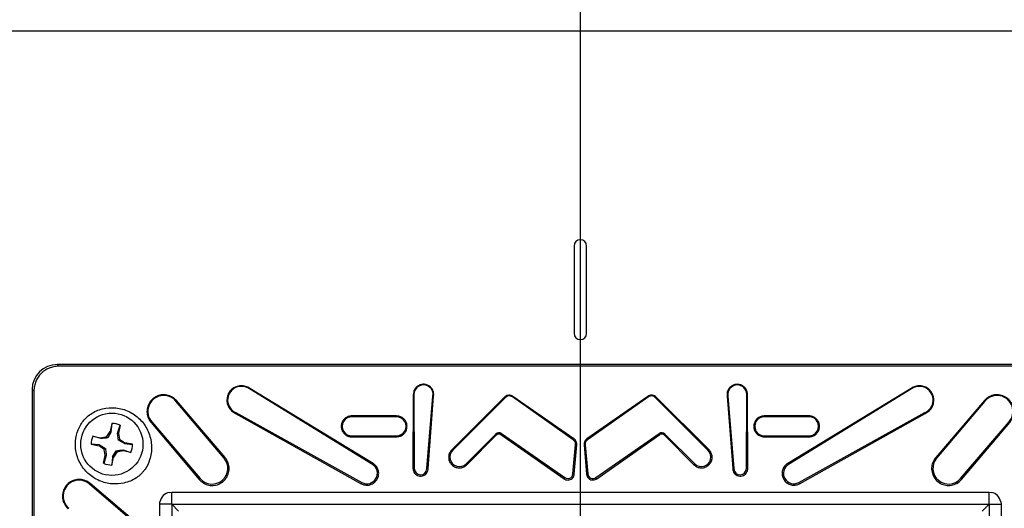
# Model space of a CAD drawing. Header units: inches. Extents: x 0.3 to 33.8, y 0.2 to 21.7.
# Tile 71 of 192: x 12.396 to 12.89, y 12.008 to 12.253. Entities that reach past the tile are written whole.
import ezdxf

# ---------------------------------------------------------------- set-up
doc = ezdxf.new("R2010")
doc.units = ezdxf.units.IN
doc.header["$MEASUREMENT"] = 0
doc.layers.add('BORDERS', color=7, linetype='Continuous')
doc.styles.add('SLDTEXTSTYLE0', font='TXT', dxfattribs={"width": 0.75})
doc.dimstyles.new('SLDDIMSTYLE0', dxfattribs={"dimtxt": 0.1377952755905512, "dimasz": 0.13, "dimexe": 0, "dimexo": 0.0625, "dimgap": 0.0344488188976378, "dimtad": 1, "dimdec": 3, "dimlfac": 10, "dimrnd": 1e-09, "dimzin": 4, "dimdsep": 46, "dimtxsty": 'SLDTEXTSTYLE0', "dimsah": 1, "dimcen": 0.09, "dimadec": 0, "dimazin": 1, "dimtfac": 1, "dimtdec": 3, "dimtofl": 0, "dimtmove": 0, "dimatfit": 3, "dimfxl": 0, "dimfrac": 2, "dimtolj": 1, "dimtzin": 12, "dimarcsym": 0})
doc.dimstyles.new('SLDDIMSTYLE1', dxfattribs={"dimtxt": 0.1377952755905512, "dimasz": 0.13, "dimexe": 0, "dimexo": 0.0625, "dimgap": 0.0344488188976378, "dimtad": 1, "dimdec": 3, "dimlfac": 10, "dimrnd": 1e-09, "dimzin": 12, "dimdsep": 46, "dimtxsty": 'SLDTEXTSTYLE0', "dimsah": 1, "dimcen": 0.09, "dimadec": 0, "dimazin": 3, "dimtfac": 1, "dimtdec": 3, "dimtmove": 0, "dimatfit": 0, "dimfxl": 0, "dimfrac": 2, "dimtolj": 1, "dimtzin": 12, "dimarcsym": 0})
doc.dimstyles.new('SLDDIMSTYLE3', dxfattribs={"dimtxt": 0.1377952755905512, "dimasz": 0.13, "dimexe": 0, "dimexo": 0.0625, "dimgap": 0.0344488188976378, "dimtad": 1, "dimdec": 3, "dimlfac": 10, "dimrnd": 1e-09, "dimzin": 4, "dimdsep": 46, "dimtxsty": 'SLDTEXTSTYLE0', "dimsah": 1, "dimcen": 0.09, "dimadec": 0, "dimazin": 1, "dimtfac": 1, "dimtdec": 3, "dimtmove": 0, "dimatfit": 0, "dimfxl": 0, "dimfrac": 2, "dimtolj": 1, "dimtzin": 12, "dimarcsym": 0})

# ---------------------------------------------------------------- blocks, each defined once
blk = doc.blocks.new('_D')
at = {"layer": 'BORDERS'}
for p, q in [((13.35242771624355, 12.40216999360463), (13.91907856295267, 12.40216999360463)), ((13.87970848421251, 12.40216999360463), (13.87970848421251, 10.50716999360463)), ((13.45479188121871, 11.73082812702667), (13.45479188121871, 11.7728126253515)), ((13.45479188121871, 11.7728126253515), (13.67354188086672, 11.7728126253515)), ((13.67354188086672, 11.7728126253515), (13.67354188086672, 11.73082812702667)), ((13.45479188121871, 11.42538193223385), (13.45479188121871, 11.38339743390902)), ((13.67354188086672, 11.38339743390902), (13.67354188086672, 11.42538193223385)), ((13.45479188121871, 11.38339743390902), (13.67354188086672, 11.38339743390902)), ((12.87742771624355, 10.50716999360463), (13.91907856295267, 10.50716999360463))]:
    blk.add_line(p, q, dxfattribs=at)
for points in [[(13.87970848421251, 12.40216999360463), (13.85970848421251, 12.27216999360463), (13.89970848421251, 12.27216999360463)], [(13.87970848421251, 10.50716999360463), (13.89970848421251, 10.63716999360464), (13.85970848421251, 10.63716999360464)]]:
    blk.add_solid(points, dxfattribs=at)
at = {"layer": 'BORDERS', "char_height": 0.1377952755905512, "attachment_point": 1, "rotation": 90.00000000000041, "style": 'SLDTEXTSTYLE0'}
for s, insert in [('18.950', (13.70208103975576, 11.2981126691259)), ('481', (13.49591444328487, 11.42538193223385))]:
    blk.add_mtext(s, dxfattribs=dict(at, insert=insert))
blk = doc.blocks.new('_D_1')
at = {"layer": 'BORDERS'}
for p, q in [((11.40136518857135, 12.40216999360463), (11.40136518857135, 12.65216999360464)), ((12.47368755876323, 12.40216999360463), (11.36199510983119, 12.40216999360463)), ((11.40136518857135, 11.80466999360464), (11.40136518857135, 12.40216999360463)), ((10.97644858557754, 12.29710872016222), (10.97644858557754, 12.33909321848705)), ((10.97644858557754, 12.33909321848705), (11.19519858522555, 12.33909321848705)), ((11.19519858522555, 12.33909321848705), (11.19519858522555, 12.29710872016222)), ((10.97644858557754, 11.9916625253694), (10.97644858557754, 11.94967802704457)), ((11.19519858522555, 11.94967802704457), (11.19519858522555, 11.9916625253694)), ((10.97644858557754, 11.94967802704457), (11.19519858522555, 11.94967802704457)), ((12.63768019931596, 11.80466999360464), (11.36199510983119, 11.80466999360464)), ((11.40136518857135, 11.80466999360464), (11.40136518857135, 11.55466999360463))]:
    blk.add_line(p, q, dxfattribs=at)
for points in [[(11.40136518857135, 12.40216999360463), (11.42136518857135, 12.53216999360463), (11.38136518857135, 12.53216999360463)], [(11.40136518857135, 11.80466999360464), (11.38136518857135, 11.67466999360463), (11.42136518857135, 11.67466999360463)]]:
    blk.add_solid(points, dxfattribs=at)
at = {"layer": 'BORDERS', "char_height": 0.1377952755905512, "attachment_point": 1, "rotation": 89.99999999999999, "style": 'SLDTEXTSTYLE0'}
for s, insert in [('5.975', (11.22373774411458, 11.91530096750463)), ('152', (11.0175711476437, 11.9916625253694))]:
    blk.add_mtext(s, dxfattribs=dict(at, insert=insert))
blk = doc.blocks.new('_D_3')
at = {"layer": 'BORDERS'}
for p, q in [((12.29586031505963, 13.13380984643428), (12.2538758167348, 13.13380984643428)), ((12.2538758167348, 13.13380984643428), (12.2538758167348, 12.91505984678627)), ((12.60130650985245, 13.13380984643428), (12.64329100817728, 13.13380984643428)), ((12.64329100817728, 13.13380984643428), (12.64329100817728, 12.91505984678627)), ((12.2538758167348, 12.91505984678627), (12.29586031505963, 12.91505984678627)), ((12.64329100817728, 12.91505984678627), (12.60130650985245, 12.91505984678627)), ((12.22705027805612, 12.21279007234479), (12.22705027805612, 12.74826332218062)), ((12.67705027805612, 11.84404007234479), (12.67705027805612, 12.74826332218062)), ((12.22705027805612, 12.70889324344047), (11.97705027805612, 12.70889324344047)), ((12.67705027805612, 12.70889324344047), (12.22705027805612, 12.70889324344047)), ((12.67705027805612, 12.70889324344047), (12.92705027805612, 12.70889324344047))]:
    blk.add_line(p, q, dxfattribs=at)
for points in [[(12.22705027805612, 12.70889324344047), (12.09705027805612, 12.72889324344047), (12.09705027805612, 12.68889324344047)], [(12.67705027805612, 12.70889324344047), (12.80705027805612, 12.68889324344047), (12.80705027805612, 12.72889324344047)]]:
    blk.add_solid(points, dxfattribs=at)
at = {"layer": 'BORDERS', "char_height": 0.1377952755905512, "attachment_point": 1, "style": 'SLDTEXTSTYLE0'}
for s, insert in [('114', (12.29586031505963, 13.09268728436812)), ('4.500', (12.21949875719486, 12.88652068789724))]:
    blk.add_mtext(s, dxfattribs=dict(at, insert=insert))

msp = doc.modelspace()

# ---------------------------------------------------------------- linework, layer by layer
at = {"color": 7, "linetype": 'Continuous', "lineweight": 25}
for p, q in [((13.08205027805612, 12.2467959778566), (12.27205027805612, 12.2467959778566)), ((12.67392527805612, 12.13904499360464), (12.67392527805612, 12.09529499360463)), ((12.68017527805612, 12.09529499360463), (12.68017527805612, 12.13904499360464)), ((12.41454837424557, 12.07966999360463), (12.41542112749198, 12.07879724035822)), ((12.93955218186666, 12.07966999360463), (12.41454837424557, 12.07966999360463)), ((12.93955027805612, 12.07966999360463), (12.41455027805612, 12.07966999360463)), ((12.93867942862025, 12.07879724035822), (12.41542112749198, 12.07879724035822)), ((12.40292303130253, 12.06629914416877), (12.40205027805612, 12.06717189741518)), ((12.40205027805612, 12.06717189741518), (12.40205027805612, 11.54216808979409)), ((12.40205027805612, 12.06716999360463), (12.40205027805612, 11.54216999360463)), ((12.40292303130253, 12.06629914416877), (12.40292303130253, 11.5430408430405)), ((12.57271485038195, 12.02957586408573), (12.51099199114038, 12.06742166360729)), ((12.57304081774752, 12.03010748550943), (12.51116438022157, 12.06768095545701)), ((12.84293617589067, 12.06768095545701), (12.78105973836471, 12.03010748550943)), ((12.84310856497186, 12.06742166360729), (12.78138570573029, 12.02957586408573)), ((12.4741425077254, 12.06131426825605), (12.47430951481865, 12.06145550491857)), ((12.49835774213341, 12.03268065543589), (12.4741425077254, 12.06131426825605)), ((12.47441902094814, 12.06154814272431), (12.47430951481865, 12.06145550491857)), ((12.49881511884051, 12.03306742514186), (12.47441902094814, 12.06154814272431)), ((12.59323635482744, 12.06442972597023), (12.59308906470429, 12.02750526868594)), ((12.59357451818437, 12.06443756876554), (12.59373430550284, 12.02750599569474)), ((12.60000653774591, 12.02748046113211), (12.60309948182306, 12.0638526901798)), ((12.60065197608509, 12.02745001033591), (12.6034404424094, 12.06381005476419)), ((12.63903824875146, 12.06324835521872), (12.6126970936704, 12.03708824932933)), ((12.63929169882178, 12.06300966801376), (12.61308982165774, 12.03668113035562)), ((12.67345849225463, 12.04190781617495), (12.64295655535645, 12.06340206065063)), ((12.67374839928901, 12.04234194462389), (12.64315733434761, 12.06368191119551)), ((12.71094322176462, 12.06368191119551), (12.68035215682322, 12.04234194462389)), ((12.71114400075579, 12.06340206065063), (12.6806420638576, 12.04190781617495)), ((12.74101073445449, 12.03668113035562), (12.71480885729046, 12.06300966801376)), ((12.74140346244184, 12.03708824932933), (12.71506230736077, 12.06324835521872)), ((12.75066011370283, 12.06381005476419), (12.75344858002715, 12.02745001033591)), ((12.75100107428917, 12.0638526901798), (12.75409401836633, 12.02748046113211)), ((12.7603662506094, 12.02750599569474), (12.76052603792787, 12.06443756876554)), ((12.76101149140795, 12.02750526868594), (12.76086420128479, 12.06442972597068)), ((12.87968152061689, 12.06154812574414), (12.85528541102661, 12.03306739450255)), ((12.87995802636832, 12.06131424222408), (12.85574279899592, 12.03268063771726)), ((12.87968152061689, 12.06154812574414), (12.87979104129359, 12.06145550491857)), ((12.87995802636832, 12.06131424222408), (12.87979104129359, 12.06145550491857)), ((12.50404738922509, 12.05518032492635), (12.56710489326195, 12.01992376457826)), ((12.50423157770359, 12.0555528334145), (12.56744803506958, 12.02054337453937)), ((12.58479148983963, 12.0534370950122), (12.5624434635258, 12.05347684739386)), ((12.58478852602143, 12.05386316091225), (12.56244716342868, 12.05390257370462)), ((12.79165709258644, 12.05347684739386), (12.7693090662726, 12.0534370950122)), ((12.79165339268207, 12.05390257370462), (12.7693120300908, 12.05386316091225)), ((12.78665252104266, 12.02054337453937), (12.84986897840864, 12.0555528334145)), ((12.78699566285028, 12.01992376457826), (12.85005316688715, 12.05518032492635)), ((12.44206656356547, 12.05006998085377), (12.44124401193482, 12.04611165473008)), ((12.44169224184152, 12.04592149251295), (12.44212886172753, 12.05006969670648)), ((12.44486928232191, 12.04526129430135), (12.44612146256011, 12.04924002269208)), ((12.44617871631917, 12.04921546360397), (12.44535616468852, 12.04525713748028)), ((12.46204372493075, 12.05089783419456), (12.46170113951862, 12.05060115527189)), ((12.46170113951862, 12.05060115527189), (12.48584868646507, 12.02203331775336)), ((12.46204372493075, 12.05089783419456), (12.48637334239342, 12.02248260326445)), ((12.86772722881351, 12.02248262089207), (12.89205683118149, 12.05089783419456)), ((12.86825190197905, 12.02203335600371), (12.89239941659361, 12.05060115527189)), ((12.4364589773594, 12.04248899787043), (12.43248024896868, 12.04374117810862)), ((12.43250480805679, 12.04379843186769), (12.43646313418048, 12.04297588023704)), ((12.4364589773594, 12.04248899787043), (12.43646313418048, 12.04297588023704)), ((12.43646313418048, 12.04297588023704), (12.43950301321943, 12.04355361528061)), ((12.43950301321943, 12.04355361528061), (12.44124401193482, 12.04611165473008)), ((12.43992959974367, 12.04290323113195), (12.43950301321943, 12.04355361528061)), ((12.44169224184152, 12.04592149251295), (12.43992959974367, 12.04290323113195)), ((12.44169224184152, 12.04592149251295), (12.44124401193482, 12.04611165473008)), ((12.44486928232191, 12.04526129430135), (12.44535616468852, 12.04525713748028)), ((12.44528351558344, 12.04179067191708), (12.4459338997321, 12.04221725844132)), ((12.44830177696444, 12.04002802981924), (12.44528351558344, 12.04179067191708)), ((12.44535616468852, 12.04525713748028), (12.4459338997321, 12.04221725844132)), ((12.4459338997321, 12.04221725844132), (12.44849193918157, 12.04047625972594)), ((12.56257864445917, 12.04390497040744), (12.58479475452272, 12.04394553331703)), ((12.56259016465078, 12.04339185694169), (12.584791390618, 12.0434327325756)), ((12.61967816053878, 12.02987820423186), (12.63467362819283, 12.04480104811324)), ((12.62012413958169, 12.02943435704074), (12.6350294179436, 12.04444352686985)), ((12.63467362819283, 12.04480104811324), (12.6350294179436, 12.04444352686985)), ((12.63750601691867, 12.04504952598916), (12.63721882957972, 12.04463683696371)), ((12.63721882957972, 12.04463683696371), (12.66887259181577, 12.02238376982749)), ((12.63750601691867, 12.04504952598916), (12.6692708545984, 12.02294460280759)), ((12.68482970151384, 12.02294460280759), (12.71659453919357, 12.04504952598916)), ((12.68522796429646, 12.02238376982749), (12.71688172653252, 12.04463683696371)), ((12.71659453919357, 12.04504952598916), (12.71688172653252, 12.04463683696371)), ((12.71942692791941, 12.04480104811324), (12.71907113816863, 12.04444352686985)), ((12.71907113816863, 12.04444352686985), (12.73397641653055, 12.02943435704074)), ((12.71942692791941, 12.04480104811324), (12.73442239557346, 12.02987820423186)), ((12.76930580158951, 12.04394553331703), (12.79152191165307, 12.04390497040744)), ((12.76930916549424, 12.0434327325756), (12.79151039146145, 12.04339185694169)), ((12.43165029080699, 12.03968627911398), (12.43560861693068, 12.03886372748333)), ((12.4357987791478, 12.03931195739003), (12.43165057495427, 12.03974857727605)), ((12.4357987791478, 12.03931195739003), (12.43560861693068, 12.03886372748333)), ((12.43816665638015, 12.03712272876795), (12.43560861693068, 12.03886372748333)), ((12.4357987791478, 12.03931195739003), (12.43881704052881, 12.03754931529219)), ((12.43881704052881, 12.03754931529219), (12.43816665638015, 12.03712272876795)), ((12.43874439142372, 12.03408284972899), (12.43816665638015, 12.03712272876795)), ((12.44240831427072, 12.03341849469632), (12.44417095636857, 12.03643675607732)), ((12.44417095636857, 12.03643675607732), (12.44459754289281, 12.03578637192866)), ((12.44763742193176, 12.03636410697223), (12.44459754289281, 12.03578637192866)), ((12.44764157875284, 12.03685098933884), (12.44763742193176, 12.03636410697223)), ((12.45159574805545, 12.03554155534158), (12.44763742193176, 12.03636410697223)), ((12.44764157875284, 12.03685098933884), (12.45162030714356, 12.03559880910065)), ((12.44830177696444, 12.04002802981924), (12.44849193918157, 12.04047625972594)), ((12.44830177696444, 12.04002802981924), (12.45244998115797, 12.03959140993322)), ((12.45245026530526, 12.03965370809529), (12.44849193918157, 12.04047625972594)), ((12.67332691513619, 12.02478655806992), (12.67467612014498, 12.03943757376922)), ((12.6739924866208, 12.02472566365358), (12.67522020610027, 12.0393869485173)), ((12.67467612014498, 12.03943757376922), (12.67489392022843, 12.03941751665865)), ((12.67522020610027, 12.0393869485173), (12.67489392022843, 12.03941751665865)), ((12.67888030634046, 12.03938746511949), (12.6792066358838, 12.03941751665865)), ((12.67888030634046, 12.03938746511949), (12.68010800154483, 12.02472647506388)), ((12.67942440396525, 12.03943791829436), (12.6792066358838, 12.03941751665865)), ((12.67942440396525, 12.03943791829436), (12.68077360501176, 12.0247869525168)), ((12.43792183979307, 12.0301245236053), (12.43874439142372, 12.03408284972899)), ((12.43923127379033, 12.03407869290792), (12.43797909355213, 12.03009996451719)), ((12.43923127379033, 12.03407869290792), (12.43874439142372, 12.03408284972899)), ((12.44240831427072, 12.03341849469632), (12.44197169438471, 12.02927029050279)), ((12.44203399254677, 12.0292700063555), (12.44285654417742, 12.03322833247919)), ((12.44240831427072, 12.03341849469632), (12.44285654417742, 12.03322833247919)), ((12.44459754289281, 12.03578637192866), (12.44285654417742, 12.03322833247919)), ((12.49835774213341, 12.03268065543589), (12.49852476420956, 12.03282187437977)), ((12.49881511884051, 12.03306742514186), (12.49852476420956, 12.03282187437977)), ((12.85528541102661, 12.03306739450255), (12.85557579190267, 12.03282187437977)), ((12.85574279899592, 12.03268063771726), (12.85557579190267, 12.03282187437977)), ((12.57271485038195, 12.02957586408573), (12.57304081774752, 12.03010748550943)), ((12.78138570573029, 12.02957586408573), (12.78105973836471, 12.03010748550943)), ((12.48584868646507, 12.02203331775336), (12.48620720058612, 12.02234034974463)), ((12.48637334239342, 12.02248260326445), (12.48620720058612, 12.02234034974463)), ((12.67332691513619, 12.02478655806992), (12.67354475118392, 12.02476689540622)), ((12.6739924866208, 12.02472566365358), (12.67354475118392, 12.02476689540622)), ((12.68010800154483, 12.02472647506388), (12.68055580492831, 12.02476689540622)), ((12.68077360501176, 12.0247869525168), (12.68055580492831, 12.02476689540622)), ((12.86772722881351, 12.02248262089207), (12.86789335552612, 12.02234034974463)), ((12.86825190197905, 12.02203335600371), (12.86789335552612, 12.02234034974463)), ((12.43082243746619, 12.01967654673), (12.43111911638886, 12.02001913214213)), ((12.45923765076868, 11.99534694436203), (12.43082243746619, 12.01967654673)), ((12.45968691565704, 11.99587161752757), (12.43111911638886, 12.02001913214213)), ((12.56744803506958, 12.02054337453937), (12.56710489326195, 12.01992376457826)), ((12.78665252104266, 12.02054337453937), (12.78699566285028, 12.01992376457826)), ((12.47085114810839, 12.01554894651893), (12.47205027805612, 12.01566999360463)), ((12.47205027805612, 12.00966999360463), (12.47205027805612, 12.01566999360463)), ((12.47205027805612, 12.01566999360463), (12.88205027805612, 12.01566999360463)), ((12.88205027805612, 12.00966999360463), (12.88205027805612, 12.01566999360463)), ((12.88205027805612, 12.01566999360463), (12.8832507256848, 12.01554867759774)), ((12.46605027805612, 12.00966999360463), (12.46617159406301, 12.01087044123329)), ((12.47205027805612, 12.00966999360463), (12.46605027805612, 12.00966999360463)), ((12.46605027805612, 11.59966999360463), (12.46605027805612, 12.00966999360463)), ((12.47205027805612, 12.00966999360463), (12.47205027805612, 11.59966999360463)), ((12.47551437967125, 12.0062058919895), (12.47205027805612, 12.00966999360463)), ((12.47205027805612, 12.00966999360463), (12.88205027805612, 12.00966999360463)), ((12.88205027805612, 12.00966999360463), (12.87858617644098, 12.0062058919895)), ((12.88205027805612, 12.00966999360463), (12.88205027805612, 11.59966999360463)), ((12.88205027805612, 12.00966999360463), (12.88805027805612, 12.00966999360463)), ((12.88792923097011, 12.01086912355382), (12.88805027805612, 12.00966999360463)), ((12.88805027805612, 12.00966999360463), (12.88805027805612, 11.59966999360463))]:
    msp.add_line(p, q, dxfattribs=at)
at = {"color": 7, "linetype": 'Continuous', "lineweight": 25, "flags": 128}
for points in [[(12.51099199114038, 12.06742166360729), (12.51111319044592, 12.06760391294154), (12.51116438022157, 12.06768095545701)], [(12.84310856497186, 12.06742166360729), (12.84298736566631, 12.06760391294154), (12.84293617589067, 12.06768095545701)], [(12.59357451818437, 12.06443756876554), (12.59335581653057, 12.06443247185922), (12.59323635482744, 12.06442972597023)], [(12.60309948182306, 12.0638526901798), (12.60331667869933, 12.06382547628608), (12.6034404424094, 12.06381005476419)], [(12.63929169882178, 12.06300966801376), (12.63913236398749, 12.06315963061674), (12.63903824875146, 12.06324835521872)], [(12.64295655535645, 12.06340206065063), (12.64308407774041, 12.06357977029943), (12.64315733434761, 12.06368191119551)], [(12.71114400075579, 12.06340206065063), (12.71101647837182, 12.06357977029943), (12.71094322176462, 12.06368191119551)], [(12.71480885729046, 12.06300966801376), (12.71496819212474, 12.06315963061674), (12.71506230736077, 12.06324835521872)], [(12.75100107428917, 12.0638526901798), (12.75078387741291, 12.06382547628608), (12.75066011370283, 12.06381005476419)], [(12.76052603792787, 12.06443756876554), (12.76074473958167, 12.06443247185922), (12.76086420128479, 12.06442972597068)], [(12.50423157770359, 12.0555528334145), (12.50413458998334, 12.05535652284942), (12.50404738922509, 12.05518032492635)], [(12.5624434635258, 12.05347684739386), (12.56244538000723, 12.05369556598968), (12.56244716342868, 12.05390257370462)], [(12.58479148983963, 12.0534370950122), (12.5847899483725, 12.05365581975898), (12.58478852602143, 12.05386316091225)], [(12.7693090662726, 12.0534370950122), (12.76931060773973, 12.05365581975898), (12.7693120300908, 12.05386316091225)], [(12.79165709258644, 12.05347684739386), (12.791655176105, 12.05369556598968), (12.79165339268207, 12.05390257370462)], [(12.84986897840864, 12.0555528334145), (12.8499659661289, 12.05535652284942), (12.85005316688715, 12.05518032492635)], [(12.56257864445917, 12.04390497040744), (12.56258362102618, 12.04368625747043), (12.56259016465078, 12.04339185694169)], [(12.58479475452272, 12.04394553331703), (12.58479329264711, 12.0437268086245), (12.584791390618, 12.0434327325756)], [(12.67345849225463, 12.04190781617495), (12.67357987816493, 12.0420898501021), (12.67374839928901, 12.04234194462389)], [(12.6806420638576, 12.04190781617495), (12.6805206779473, 12.0420898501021), (12.68035215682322, 12.04234194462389)], [(12.76930580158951, 12.04394553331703), (12.76930726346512, 12.0437268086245), (12.76930916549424, 12.0434327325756)], [(12.79152191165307, 12.04390497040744), (12.79151693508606, 12.04368625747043), (12.79151039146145, 12.04339185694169)], [(12.61308982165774, 12.03668113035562), (12.61293799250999, 12.03683863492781), (12.6126970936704, 12.03708824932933)], [(12.74101073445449, 12.03668113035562), (12.74116256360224, 12.03683863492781), (12.74140346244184, 12.03708824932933)], [(12.59373430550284, 12.02750599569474), (12.59351558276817, 12.02750577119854), (12.59308906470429, 12.02750526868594)], [(12.60000653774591, 12.02748046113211), (12.60022519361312, 12.02747040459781), (12.60065197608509, 12.02745001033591)], [(12.61967816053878, 12.02987820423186), (12.61983320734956, 12.02972392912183), (12.62012413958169, 12.02943435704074)], [(12.73442239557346, 12.02987820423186), (12.73426734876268, 12.02972392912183), (12.73397641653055, 12.02943435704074)], [(12.75409401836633, 12.02748046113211), (12.75387536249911, 12.02747040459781), (12.75344858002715, 12.02745001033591)], [(12.7603662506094, 12.02750599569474), (12.76058497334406, 12.02750577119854), (12.76101149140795, 12.02750526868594)], [(12.6692708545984, 12.02294460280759), (12.66914414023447, 12.02276631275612), (12.66888611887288, 12.02240283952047), (12.66887259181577, 12.02238376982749)], [(12.68482970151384, 12.02294460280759), (12.68495641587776, 12.02276631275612), (12.68521443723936, 12.02240283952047), (12.68522796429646, 12.02238376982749)]]:
    msp.add_lwpolyline(points, dxfattribs=at)
at = {"color": 7, "linetype": 'Continuous', "lineweight": 25}
msp.add_circle((12.44205027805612, 12.03966999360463), 0.01560000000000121, dxfattribs=at)
for centre, radius, start, end in [((12.67705027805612, 12.13904499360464), 0.003125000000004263, 0, 180), ((12.67705027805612, 12.09529499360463), 0.003125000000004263, 180, 0), ((12.50697734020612, 12.06184862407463), 0.006868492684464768, 54.23215047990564, 246.4366980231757), ((12.59836753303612, 12.06464237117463), 0.004797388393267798, 350.5256278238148, 182.446723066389), ((12.75573302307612, 12.06464237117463), 0.004797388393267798, 357.5532769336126, 189.4743721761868), ((12.84712321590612, 12.06184862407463), 0.006868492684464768, 293.5633019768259, 125.7678495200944), ((12.46804797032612, 12.05615848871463), 0.00798282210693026, 40.23013009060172, 221.2234107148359), ((12.64133986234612, 12.06119094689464), 0.002739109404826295, 53.82696747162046, 138.3956757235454), ((12.71276069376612, 12.06119094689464), 0.002739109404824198, 41.60432427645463, 126.1730325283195), ((12.88605258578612, 12.05615848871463), 0.007982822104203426, 318.7765892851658, 139.7701146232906), ((12.56236731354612, 12.04868887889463), 0.004788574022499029, 89.08881927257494, 272.5294175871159), ((12.58486778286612, 12.04869133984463), 0.004746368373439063, 269.1184036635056, 90.9210108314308), ((12.76923277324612, 12.04869133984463), 0.004746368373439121, 89.07898916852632, 270.8815963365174), ((12.79173324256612, 12.04868887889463), 0.004788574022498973, 267.4705824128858, 90.91118072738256), ((12.44205027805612, 12.03966999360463), 0.01040000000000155, 66.61140385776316, 89.9102796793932), ((12.44205027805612, 12.03966999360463), 0.01039999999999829, 156.6114038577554, 179.910279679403), ((12.63623868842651, 12.04322837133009), 0.002218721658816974, 55.16621949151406, 134.8609203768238), ((12.67205958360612, 12.03968305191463), 0.002628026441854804, 354.6403145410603, 57.83874525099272), ((12.68204097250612, 12.03968305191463), 0.002628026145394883, 122.1612547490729, 185.3521418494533), ((12.71786186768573, 12.04322837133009), 0.00221872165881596, 45.13907962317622, 124.8337805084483), ((12.44205027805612, 12.03966999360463), 0.01040000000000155, 336.611403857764, 359.9102796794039), ((12.61630386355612, 12.03320206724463), 0.004736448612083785, 132.7324920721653, 315.4314019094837), ((12.73779669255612, 12.03320206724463), 0.004736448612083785, 224.5685980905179, 47.26750792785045), ((12.49234943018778, 12.02760056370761), 0.007868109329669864, 220.5769644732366, 40.21487537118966), ((12.86175112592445, 12.02760056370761), 0.007868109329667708, 139.7852936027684, 319.4232045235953), ((12.44205027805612, 12.03966999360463), 0.01040000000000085, 246.611403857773, 269.9102796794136), ((12.56998143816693, 12.02511793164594), 0.005229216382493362, 241.0221878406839, 58.48516727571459), ((12.59687044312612, 12.02749851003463), 0.003136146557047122, 179.8632407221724, 359.6702540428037), ((12.75723011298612, 12.02749851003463), 0.003136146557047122, 180.3297459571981, 0.1367592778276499), ((12.78411911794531, 12.02511793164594), 0.00522921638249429, 121.514832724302, 298.9778121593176), ((12.42556178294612, 12.01367230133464), 0.00798282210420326, 48.77658928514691, 229.7701146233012), ((12.67077608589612, 12.02501680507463), 0.002561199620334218, 234.0056426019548, 354.8422545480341), ((12.68332447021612, 12.02501680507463), 0.002561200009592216, 185.1488848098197, 305.9943573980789), ((12.47205027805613, 12.00966999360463), 0.006000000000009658, 101.5284794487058, 168.4586782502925), ((12.88205027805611, 12.00966999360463), 0.006000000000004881, 11.52847946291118, 78.45867825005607)]:
    msp.add_arc(centre, radius, start, end, dxfattribs=at)
msp.add_ellipse((12.41455218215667, 12.06716808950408), major_axis=(-0.008841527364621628, 0.00884152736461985), ratio=0.9996954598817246, start_param=5.497939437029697, end_param=7.068431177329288, dxfattribs=at)
for points, knots in [([(12.41542112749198, 12.07879724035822), (12.41456927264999, 12.07874661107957), (12.41288794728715, 12.07864668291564), (12.40976044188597, 12.07763298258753), (12.40635990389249, 12.07536032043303), (12.40408725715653, 12.07195977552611), (12.40307358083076, 12.06883226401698), (12.40297365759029, 12.06715097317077), (12.40292303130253, 12.06629914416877)], [0, 0, 0, 0, 0.1304165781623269, 0.2574061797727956, 0.5000000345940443, 0.7425990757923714, 0.8695873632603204, 1, 1, 1, 1]), ([(12.51116438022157, 12.06768095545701), (12.51050366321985, 12.06806445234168), (12.50913976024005, 12.0688560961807), (12.50671822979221, 12.06914272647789), (12.50431117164, 12.06865628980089), (12.50219506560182, 12.06739048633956), (12.50061426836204, 12.0654995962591), (12.49974442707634, 12.06318715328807), (12.49968800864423, 12.06070638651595), (12.50046540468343, 12.05835767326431), (12.50194574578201, 12.0563643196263), (12.50335455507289, 12.05557064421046), (12.50404738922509, 12.05518032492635)], [0, 0, 0, 0, 0.09442758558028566, 0.1949247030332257, 0.2952231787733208, 0.3955437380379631, 0.4961582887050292, 0.5972115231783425, 0.698658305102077, 0.8002805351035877, 0.901780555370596, 1, 1, 1, 1]), ([(12.6034404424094, 12.06381005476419), (12.6034741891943, 12.06435499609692), (12.60354390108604, 12.06548070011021), (12.60294804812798, 12.06711951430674), (12.6018589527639, 12.06849920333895), (12.60036488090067, 12.06943608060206), (12.59865218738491, 12.06982400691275), (12.59691218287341, 12.06962471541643), (12.59533477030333, 12.06886361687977), (12.59410628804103, 12.06762584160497), (12.59333264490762, 12.06608202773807), (12.59326768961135, 12.06496741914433), (12.59323635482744, 12.06442972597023)], [0, 0, 0, 0, 0.09568744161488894, 0.1976648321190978, 0.2995228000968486, 0.4010040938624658, 0.5020363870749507, 0.6027457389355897, 0.7033979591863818, 0.8042815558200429, 0.9055843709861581, 1, 1, 1, 1]), ([(12.76086420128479, 12.06442972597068), (12.76083166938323, 12.06497545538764), (12.76076452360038, 12.06610183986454), (12.75997388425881, 12.06765675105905), (12.75872599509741, 12.06889350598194), (12.75713094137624, 12.06964187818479), (12.75538576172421, 12.06982002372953), (12.75368359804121, 12.06941298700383), (12.75220922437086, 12.06846778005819), (12.75113799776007, 12.06709030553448), (12.75055578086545, 12.06546319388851), (12.75062617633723, 12.06434778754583), (12.75066011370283, 12.06381005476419)], [0, 0, 0, 0, 0.09580975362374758, 0.1977511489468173, 0.2994943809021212, 0.4008121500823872, 0.5017046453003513, 0.6023588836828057, 0.7030637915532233, 0.8040846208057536, 0.9055500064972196, 1, 1, 1, 1]), ([(12.85005316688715, 12.05518032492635), (12.85071974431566, 12.0555526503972), (12.85209786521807, 12.05632241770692), (12.85358047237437, 12.0582592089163), (12.85439277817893, 12.06058506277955), (12.85437918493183, 12.06306686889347), (12.85354294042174, 12.06540475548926), (12.85197674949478, 12.06733188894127), (12.84986035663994, 12.06863003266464), (12.84745001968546, 12.06914018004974), (12.84500183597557, 12.06887290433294), (12.84361726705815, 12.06807396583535), (12.84293617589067, 12.06768095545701)], [0, 0, 0, 0, 0.0943721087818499, 0.1951103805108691, 0.2961994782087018, 0.3976703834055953, 0.4992940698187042, 0.6007721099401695, 0.7018695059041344, 0.8025205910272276, 0.9028567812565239, 1, 1, 1, 1]), ([(12.47441902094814, 12.06154814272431), (12.47373622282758, 12.06220313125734), (12.47237054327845, 12.06351318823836), (12.46964211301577, 12.06448041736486), (12.46678888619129, 12.06454704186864), (12.46406793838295, 12.06365507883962), (12.46179623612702, 12.06192065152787), (12.46022071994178, 12.0595298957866), (12.45952088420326, 12.05674332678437), (12.45979017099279, 12.05388261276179), (12.46071367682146, 12.05182658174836), (12.46150399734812, 12.05084580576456), (12.46170113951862, 12.05060115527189)], [0, 0, 0, 0, 0.1070010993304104, 0.2140152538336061, 0.3207028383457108, 0.4272075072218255, 0.5338414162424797, 0.6408595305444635, 0.7483509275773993, 0.8561990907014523, 0.9641294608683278, 1, 1, 1, 1]), ([(12.64315733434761, 12.06368191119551), (12.64286412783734, 12.06385386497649), (12.64226958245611, 12.06420254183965), (12.64121639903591, 12.06432334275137), (12.64018611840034, 12.06410921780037), (12.63946112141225, 12.06368100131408), (12.63912892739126, 12.06334112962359), (12.63903824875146, 12.06324835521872)], [0, 0, 0, 0, 0.2239811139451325, 0.4541745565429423, 0.6839179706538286, 0.9137194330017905, 1, 1, 1, 1]), ([(12.71506230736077, 12.06324835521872), (12.71481162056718, 12.06347736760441), (12.71430265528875, 12.0639423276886), (12.71329692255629, 12.06428014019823), (12.71224324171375, 12.06428471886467), (12.71144535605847, 12.06401619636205), (12.7110504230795, 12.06375327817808), (12.71094322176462, 12.06368191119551)], [0, 0, 0, 0, 0.2239549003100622, 0.454691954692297, 0.6847395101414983, 0.914425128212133, 1, 1, 1, 1]), ([(12.89239941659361, 12.05060115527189), (12.89292006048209, 12.05133065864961), (12.89399233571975, 12.05283308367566), (12.89458232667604, 12.05562008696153), (12.8942675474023, 12.05847233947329), (12.89300524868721, 12.06106874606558), (12.8909566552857, 12.06309480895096), (12.88835671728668, 12.06432340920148), (12.88550271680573, 12.06462206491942), (12.88272585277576, 12.06395892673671), (12.88079672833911, 12.06275217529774), (12.87992177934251, 12.06180752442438), (12.87968152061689, 12.06154812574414)], [0, 0, 0, 0, 0.1015469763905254, 0.2091377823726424, 0.316994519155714, 0.4249135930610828, 0.5325841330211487, 0.6398050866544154, 0.7465752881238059, 0.853091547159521, 0.9596593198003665, 1, 1, 1, 1]), ([(12.44205027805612, 12.01983720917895), (12.44407144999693, 12.0198507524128), (12.44835994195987, 12.01987948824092), (12.45339907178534, 12.02199187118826), (12.45635598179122, 12.02439013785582), (12.4577452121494, 12.02588218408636), (12.45946484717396, 12.0280995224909), (12.46142758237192, 12.03227552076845), (12.46233056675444, 12.03860512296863), (12.46097505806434, 12.04535626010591), (12.45745571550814, 12.05126651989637), (12.45218242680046, 12.05565394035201), (12.44577953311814, 12.05802427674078), (12.43900173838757, 12.05813065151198), (12.43369606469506, 12.05639771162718), (12.43020863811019, 12.0539974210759), (12.42807118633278, 12.05191614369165), (12.42578423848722, 12.04881311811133), (12.42395609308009, 12.0442092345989), (12.42345627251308, 12.03803060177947), (12.42500787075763, 12.03166311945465), (12.42868783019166, 12.02598282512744), (12.43404179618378, 12.02182952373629), (12.43883178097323, 12.02017970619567), (12.44155095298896, 12.01989034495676), (12.44205027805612, 12.01983720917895)], [0, 0, 0, 0, 0.05038951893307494, 0.1069157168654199, 0.1323643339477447, 0.1450444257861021, 0.1577247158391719, 0.2023273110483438, 0.2587629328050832, 0.3152082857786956, 0.3716369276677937, 0.4277776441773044, 0.4834884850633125, 0.5388200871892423, 0.5940378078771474, 0.6196168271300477, 0.6439746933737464, 0.6681700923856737, 0.7154021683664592, 0.7654952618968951, 0.8206711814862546, 0.8759056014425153, 0.9314448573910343, 0.9874111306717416, 0.9999999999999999, 0.9999999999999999, 0.9999999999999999, 0.9999999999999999]), ([(12.56244716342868, 12.05390257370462), (12.56189132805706, 12.05385962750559), (12.56074611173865, 12.05377114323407), (12.55917778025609, 12.05294325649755), (12.55793612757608, 12.05165905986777), (12.55718899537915, 12.05002284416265), (12.55702435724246, 12.04822918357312), (12.5574654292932, 12.0464783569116), (12.55846460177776, 12.04497075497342), (12.55990447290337, 12.04389018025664), (12.56136236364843, 12.04340676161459), (12.56227132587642, 12.04339572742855), (12.56259016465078, 12.04339185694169)], [0, 0, 0, 0, 0.0988291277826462, 0.2036227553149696, 0.3086296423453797, 0.4140789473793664, 0.5199655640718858, 0.6260930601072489, 0.7321567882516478, 0.8378786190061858, 0.9431323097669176, 1, 1, 1, 1]), ([(12.584791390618, 12.0434327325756), (12.58534213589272, 12.04347553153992), (12.58647751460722, 12.04356376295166), (12.58803256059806, 12.04438501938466), (12.58926399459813, 12.04565917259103), (12.5900047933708, 12.04728240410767), (12.59016774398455, 12.04906168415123), (12.58972985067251, 12.05079840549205), (12.58873840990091, 12.0522935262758), (12.58730982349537, 12.05336574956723), (12.58590992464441, 12.05382778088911), (12.58505689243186, 12.05385469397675), (12.58478852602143, 12.05386316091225)], [0, 0, 0, 0, 0.09958461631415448, 0.2052968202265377, 0.3112211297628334, 0.41759178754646, 0.5244035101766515, 0.6314580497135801, 0.7384480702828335, 0.8450930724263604, 0.951265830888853, 1, 1, 1, 1]), ([(12.7693120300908, 12.05386316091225), (12.7687604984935, 12.05382053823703), (12.76762431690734, 12.05373273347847), (12.76606850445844, 12.05291128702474), (12.76483692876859, 12.05163730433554), (12.76409593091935, 12.05001416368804), (12.76393276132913, 12.04823490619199), (12.76437043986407, 12.04649813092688), (12.76536169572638, 12.04500289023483), (12.76679015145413, 12.04393047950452), (12.76818927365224, 12.04346854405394), (12.76904154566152, 12.04344129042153), (12.76930916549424, 12.0434327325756)], [0, 0, 0, 0, 0.09972108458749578, 0.2054302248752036, 0.3113545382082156, 0.4177251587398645, 0.5245368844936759, 0.6315915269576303, 0.7385817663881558, 0.8452270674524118, 0.9514001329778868, 1, 1, 1, 1]), ([(12.79151039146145, 12.04339185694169), (12.79206497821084, 12.04341935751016), (12.79320988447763, 12.0434761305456), (12.79479908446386, 12.04425796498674), (12.79607664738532, 12.04550613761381), (12.79687000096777, 12.04711998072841), (12.79708588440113, 12.04890776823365), (12.79669531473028, 12.05067028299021), (12.79573985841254, 12.05220600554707), (12.79433135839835, 12.05332761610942), (12.79288531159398, 12.05385359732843), (12.79197438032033, 12.05388981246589), (12.79165339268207, 12.05390257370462)], [0, 0, 0, 0, 0.09843987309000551, 0.2032223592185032, 0.3081976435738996, 0.4136063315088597, 0.5194607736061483, 0.6255785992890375, 0.7316594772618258, 0.8374175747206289, 0.9427103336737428, 0.9999999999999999, 0.9999999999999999, 0.9999999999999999, 0.9999999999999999]), ([(12.43992959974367, 12.04290323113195), (12.43905350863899, 12.04278943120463), (12.43782504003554, 12.04262985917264), (12.43676347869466, 12.04252039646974), (12.4364589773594, 12.04248899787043)], [0, 0, 0, 0, 0.7131570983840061, 1, 1, 1, 1]), ([(12.44528351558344, 12.04179067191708), (12.44516971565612, 12.04266676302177), (12.44501014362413, 12.04389523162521), (12.44490068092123, 12.04495679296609), (12.44486928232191, 12.04526129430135)], [0, 0, 0, 0, 0.7131570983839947, 1, 1, 1, 1]), ([(12.6350294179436, 12.04444352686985), (12.63517739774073, 12.04456596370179), (12.63547337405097, 12.04481085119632), (12.63604035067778, 12.04496629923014), (12.63661818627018, 12.04493713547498), (12.63700908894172, 12.04477878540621), (12.6371924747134, 12.04465467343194), (12.63721882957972, 12.04463683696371)], [0, 0, 0, 0, 0.2403267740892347, 0.4806806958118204, 0.72037962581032, 0.9598149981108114, 1, 1, 1, 1]), ([(12.67522020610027, 12.0393869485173), (12.67521548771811, 12.03974691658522), (12.67520605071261, 12.04046687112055), (12.67473720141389, 12.04146060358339), (12.67418328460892, 12.04205349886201), (12.67381703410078, 12.04229642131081), (12.67374839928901, 12.04234194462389)], [0, 0, 0, 0, 0.3097344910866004, 0.6194848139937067, 0.928692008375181, 1, 1, 1, 1]), ([(12.68035215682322, 12.04234194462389), (12.68007571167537, 12.04212875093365), (12.67951533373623, 12.04169658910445), (12.67900126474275, 12.04074249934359), (12.67884915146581, 12.03993508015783), (12.67887483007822, 12.03948372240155), (12.67888030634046, 12.03938746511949)], [0, 0, 0, 0, 0.2996602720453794, 0.6074369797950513, 0.9162813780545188, 1, 1, 1, 1]), ([(12.71688172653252, 12.04463683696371), (12.71704867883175, 12.04473136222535), (12.71738259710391, 12.04492042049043), (12.71796724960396, 12.04497438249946), (12.71853058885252, 12.04484512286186), (12.71888838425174, 12.04462098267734), (12.71904776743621, 12.04446622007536), (12.71907113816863, 12.04444352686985)], [0, 0, 0, 0, 0.2398829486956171, 0.4797855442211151, 0.7192564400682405, 0.9588339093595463, 1, 1, 1, 1]), ([(12.43881704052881, 12.03754931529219), (12.43893084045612, 12.0366732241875), (12.43909041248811, 12.03544475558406), (12.43919987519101, 12.03438319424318), (12.43923127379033, 12.03407869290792)], [0, 0, 0, 0, 0.713157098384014, 1, 1, 1, 1]), ([(12.44417095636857, 12.03643675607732), (12.44504704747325, 12.03655055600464), (12.44627551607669, 12.03671012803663), (12.44733707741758, 12.03681959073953), (12.44764157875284, 12.03685098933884)], [0, 0, 0, 0, 0.7131570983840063, 1, 1, 1, 1]), ([(12.6126970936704, 12.03708824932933), (12.6123164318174, 12.03666770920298), (12.61153099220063, 12.03579998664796), (12.6109527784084, 12.03408759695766), (12.610939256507, 12.03226459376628), (12.61154250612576, 12.03053154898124), (12.61268542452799, 12.02909893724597), (12.61423702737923, 12.0281288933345), (12.61601913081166, 12.02772795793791), (12.61782203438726, 12.02794232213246), (12.61921900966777, 12.02860015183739), (12.61989017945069, 12.02921872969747), (12.62012413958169, 12.02943435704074)], [0, 0, 0, 0, 0.09941324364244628, 0.2051245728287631, 0.3111547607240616, 0.4173526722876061, 0.5234064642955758, 0.6290670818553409, 0.7342603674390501, 0.8391186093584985, 0.9439190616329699, 1, 1, 1, 1]), ([(12.73397641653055, 12.02943435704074), (12.73440708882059, 12.0290671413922), (12.73529490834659, 12.02831013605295), (12.73701957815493, 12.02778259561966), (12.73883344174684, 12.02782040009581), (12.74053648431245, 12.02846296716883), (12.7419311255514, 12.02962837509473), (12.74286507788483, 12.03119150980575), (12.7432317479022, 12.03298221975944), (12.74297874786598, 12.03479089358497), (12.74227997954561, 12.03619020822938), (12.74163136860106, 12.03685474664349), (12.74140346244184, 12.03708824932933)], [0, 0, 0, 0, 0.09913055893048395, 0.2043550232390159, 0.309279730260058, 0.4140631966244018, 0.5190126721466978, 0.6243625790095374, 0.7301744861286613, 0.8363088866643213, 0.9424829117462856, 1, 1, 1, 1]), ([(12.48584868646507, 12.02203331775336), (12.48653708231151, 12.0213641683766), (12.48791395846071, 12.02002578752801), (12.49067586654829, 12.01902612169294), (12.49357044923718, 12.01893945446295), (12.4963371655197, 12.01982632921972), (12.49865358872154, 12.02157093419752), (12.50026800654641, 12.02398598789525), (12.50099670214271, 12.02680843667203), (12.50074263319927, 12.02971256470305), (12.49981741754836, 12.03181012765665), (12.49901729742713, 12.03281380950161), (12.49881511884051, 12.03306742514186)], [0, 0, 0, 0, 0.1069407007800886, 0.2138945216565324, 0.3205228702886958, 0.4269626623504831, 0.5335256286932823, 0.640468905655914, 0.7478854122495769, 0.8556625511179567, 0.963528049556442, 1, 1, 1, 1]), ([(12.85528541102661, 12.03306739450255), (12.85473283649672, 12.03227645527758), (12.85362774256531, 12.03069465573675), (12.85308780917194, 12.0277971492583), (12.85347642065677, 12.02491167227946), (12.85482031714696, 12.02230866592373), (12.85694746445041, 12.02030378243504), (12.85961411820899, 12.01912103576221), (12.86251555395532, 12.01888752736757), (12.86531647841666, 12.01962680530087), (12.86720046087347, 12.02087133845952), (12.86804403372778, 12.02180362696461), (12.86825190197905, 12.02203335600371)], [0, 0, 0, 0, 0.1075683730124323, 0.2151260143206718, 0.3229390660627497, 0.4307916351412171, 0.5383764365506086, 0.6455046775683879, 0.752190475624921, 0.8586420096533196, 0.965167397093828, 1, 1, 1, 1]), ([(12.56710489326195, 12.01992376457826), (12.56771264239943, 12.0196579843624), (12.56892817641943, 12.0191264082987), (12.5709566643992, 12.01914821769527), (12.57285172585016, 12.01979133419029), (12.57443205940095, 12.02103530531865), (12.57551466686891, 12.02273037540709), (12.57597754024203, 12.02469395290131), (12.57576274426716, 12.02670638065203), (12.57488967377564, 12.02853083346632), (12.57383592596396, 12.02959994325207), (12.57315883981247, 12.03003214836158), (12.57304081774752, 12.03010748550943)], [0, 0, 0, 0, 0.1080085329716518, 0.2160234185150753, 0.3239140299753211, 0.4319486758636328, 0.5403803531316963, 0.6492906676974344, 0.7585531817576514, 0.8678852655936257, 0.9769712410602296, 1, 1, 1, 1]), ([(12.59308906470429, 12.02750526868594), (12.59312254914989, 12.02710230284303), (12.59319151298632, 12.02627236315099), (12.59380235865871, 12.02514009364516), (12.59474324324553, 12.02425182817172), (12.59593090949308, 12.023729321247), (12.59721885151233, 12.02362919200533), (12.5984650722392, 12.02395911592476), (12.59953334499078, 12.02468114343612), (12.60030030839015, 12.0257151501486), (12.60061860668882, 12.02669833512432), (12.60064468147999, 12.02728569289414), (12.60065197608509, 12.02745001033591)], [0, 0, 0, 0, 0.1017610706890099, 0.2095848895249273, 0.3171837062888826, 0.4243252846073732, 0.5310252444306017, 0.637492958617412, 0.7440368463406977, 0.8509306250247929, 0.9582968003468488, 1, 1, 1, 1]), ([(12.75344858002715, 12.02745001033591), (12.75348698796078, 12.02705273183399), (12.7535666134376, 12.02622911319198), (12.75418662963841, 12.02510797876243), (12.75513678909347, 12.02422968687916), (12.75632975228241, 12.02371970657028), (12.75761856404, 12.02363304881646), (12.75886121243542, 12.0239759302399), (12.75992193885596, 12.02470905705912), (12.76067804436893, 12.02575107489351), (12.76098788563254, 12.02674270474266), (12.76100624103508, 12.02733565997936), (12.76101149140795, 12.02750526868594)], [0, 0, 0, 0, 0.1004671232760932, 0.208283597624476, 0.3158686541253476, 0.4229937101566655, 0.5296810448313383, 0.636144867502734, 0.7426945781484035, 0.8496007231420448, 0.9569798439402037, 1, 1, 1, 1]), ([(12.78105973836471, 12.03010748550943), (12.78052674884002, 12.02970742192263), (12.77946084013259, 12.02890734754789), (12.77848082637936, 12.02712344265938), (12.77811053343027, 12.02514656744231), (12.77842705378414, 12.02314537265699), (12.77938934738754, 12.02136335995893), (12.78088866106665, 12.02000313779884), (12.78275100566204, 12.01921891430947), (12.78475827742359, 12.01909823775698), (12.78618447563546, 12.01949236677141), (12.7868797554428, 12.01986212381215), (12.78699566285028, 12.01992376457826)], [0, 0, 0, 0, 0.1086133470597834, 0.2172123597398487, 0.3261891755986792, 0.4354842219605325, 0.5448008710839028, 0.6538309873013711, 0.7623932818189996, 0.8705143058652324, 0.9784139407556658, 1, 1, 1, 1]), ([(12.43111911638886, 12.02001913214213), (12.43038961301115, 12.02053977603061), (12.4288871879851, 12.02161205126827), (12.42610018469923, 12.02220204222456), (12.42324793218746, 12.02188726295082), (12.42065152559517, 12.02062496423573), (12.41862546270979, 12.01857637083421), (12.41739686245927, 12.01597643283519), (12.41709820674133, 12.01312243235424), (12.41776134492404, 12.01034556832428), (12.41896809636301, 12.00841644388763), (12.41991274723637, 12.00754149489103), (12.42017214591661, 12.0073012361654)], [0, 0, 0, 0, 0.101546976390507, 0.2091377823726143, 0.3169945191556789, 0.4249135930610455, 0.532584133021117, 0.6398050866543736, 0.7465752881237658, 0.8530915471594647, 0.9596593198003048, 0.9999999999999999, 0.9999999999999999, 0.9999999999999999, 0.9999999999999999]), ([(12.66887259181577, 12.02238376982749), (12.66917147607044, 12.02220574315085), (12.66978233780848, 12.02184189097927), (12.67086960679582, 12.02170587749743), (12.67194549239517, 12.02191571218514), (12.67289487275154, 12.02247459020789), (12.67360332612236, 12.02331349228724), (12.67392074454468, 12.02411887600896), (12.67397780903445, 12.02460152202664), (12.6739924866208, 12.02472566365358)], [0, 0, 0, 0, 0.1518559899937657, 0.3103643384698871, 0.4685573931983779, 0.6267757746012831, 0.7854506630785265, 0.9448156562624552, 1, 1, 1, 1]), ([(12.68010800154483, 12.02472647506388), (12.68017348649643, 12.02436658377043), (12.68030446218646, 12.02364676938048), (12.68094169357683, 12.02272701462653), (12.68182255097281, 12.02206282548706), (12.68287867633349, 12.02173110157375), (12.68397749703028, 12.02176837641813), (12.68476395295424, 12.02206530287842), (12.68514403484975, 12.02232616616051), (12.68522796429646, 12.02238376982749)], [0, 0, 0, 0, 0.1600501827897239, 0.320114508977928, 0.4797526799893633, 0.6386837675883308, 0.7970335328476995, 0.9551810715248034, 1, 1, 1, 1])]:
    msp.add_open_spline(points, degree=3, knots=knots, dxfattribs=at)

# ---------------------------------------------------------------- dimensions: what is measured, and where the dimension line sits
at = {"layer": 'BORDERS'}
dim = msp.add_linear_dim(base=(12.22705027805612, 12.70889324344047), p1=(12.67705027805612, 11.80466999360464), p2=(12.22705027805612, 12.17341999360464), dimstyle='SLDDIMSTYLE3', dxfattribs=at)
dim.commit()
dim.dimension.update_dxf_attribs({"geometry": '_D_3', "text_midpoint": (12.44858341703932, 12.70889324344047), "dimtype": 160})
for base, p1, p2, dimstyle, picture, middle in [((11.40136518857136, 12.40216999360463), (12.67705027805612, 11.80466999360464), (12.51305763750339, 12.40216999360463), 'SLDDIMSTYLE1', '_D_1', (11.40136518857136, 12.14438562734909)), ((13.87970848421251, 10.50716999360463), (13.31305763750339, 12.40216999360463), (12.83805763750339, 10.50716999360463), 'SLDDIMSTYLE0', '_D', (13.87970848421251, 11.57810501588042))]:
    dim = msp.add_linear_dim(base=base, p1=p1, p2=p2, angle=90.0000000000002, dimstyle=dimstyle, dxfattribs=at)
    dim.commit()
    dim.dimension.update_dxf_attribs({"geometry": picture, "text_midpoint": middle, "dimtype": 160})

doc.saveas('drawing.dxf')
